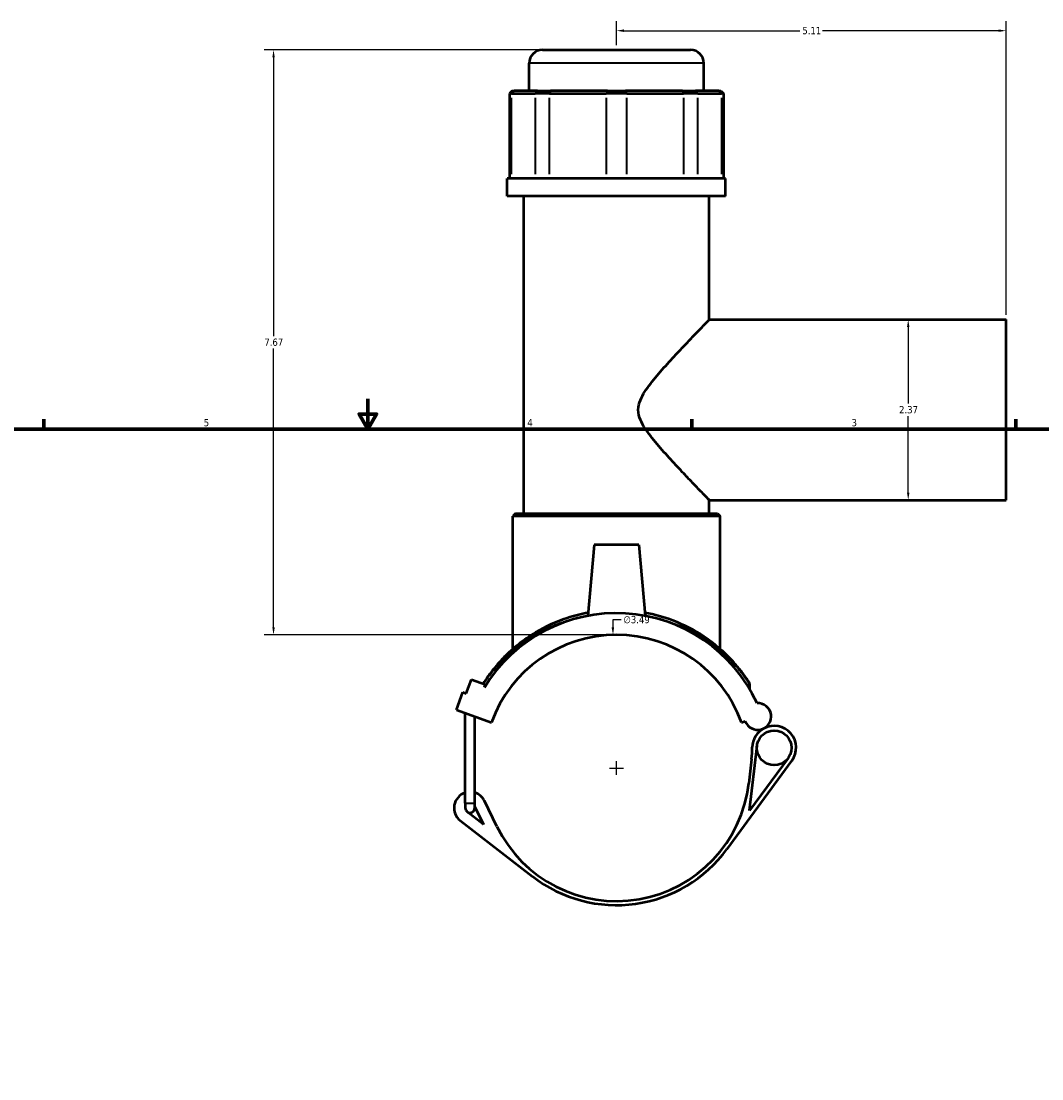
# Model space of a CAD drawing. Header units: inches. Extents: x -0.9 to 54.1, y -1.4 to 53.8.
# Tile 3 of 7: x 12.5 to 25.8, y 12.5 to 26.4. Entities that reach past the tile are written whole.
import ezdxf

# ---------------------------------------------------------------- set-up
doc = ezdxf.new("R2010")
doc.units = ezdxf.units.IN
doc.header["$MEASUREMENT"] = 0
for name, color, linetype, lineweight in [('Border (ANSI)', 7, 'Continuous', 70), ('Dimension (ANSI)', 7, 'Continuous', 25), ('Visible (ANSI)', 7, 'Continuous', 50), ('Visible Narrow (ANSI)', 7, 'Continuous', 35)]:
    doc.layers.add(name, color=color, linetype=linetype, lineweight=lineweight)
doc.styles.add('Note Text (ANSI)', font='tahoma.ttf')
doc.dimstyles.new('Default (ANSI)', dxfattribs={"dimtxt": 0.094488, "dimasz": 0.098425, "dimexe": 0.125, "dimexo": 0.0625, "dimgap": 0.031496, "dimtad": 0, "dimtih": 1, "dimtoh": 1, "dimrnd": 1e-08, "dimzin": 4, "dimdsep": 46, "dimtxsty": 'Note Text (ANSI)', "dimcen": 0.09, "dimdle": 0.393701, "dimclrd": 256, "dimclre": 256, "dimclrt": 5, "dimadec": 0, "dimazin": 1, "dimtfac": 1, "dimtofl": 0, "dimtmove": 0, "dimatfit": 3, "dimfxl": 1, "dimtolj": 1, "dimtzin": 4, "dimlwd": -1, "dimlwe": -1, "dimarcsym": 0})

# ---------------------------------------------------------------- blocks, each defined once
blk = doc.blocks.new('Borders Default Border')
at = {"layer": 'Border (ANSI)'}
for p, q in [((12.75, 21), (12.75, 21.134)), ((21.25, 21), (21.25, 21.134)), ((25.5, 21), (25.5, 21.134))]:
    blk.add_line(p, q, dxfattribs=at)
at = {"layer": 'Border (ANSI)', "flags": 128}
for points in [[(17, 21.4), (17, 21), (16.885, 21.2), (17.115, 21.2), (17, 21)], [(0.5, 1), (0.5, 21), (33.5, 21), (33.5, 1), (0.5, 1)]]:
    blk.add_lwpolyline(points, dxfattribs=at)
at = {"layer": 'Border (ANSI)', "color": 5, "true_color": 0x0000ff, "char_height": 0.0945, "attachment_point": 7, "style": 'Note Text (ANSI)'}
for s, insert in [('5', (14.847, 21.038)), ('4', (19.092, 21.04)), ('3', (23.346, 21.038))]:
    blk.add_mtext(s, dxfattribs=dict(at, insert=insert))
blk = doc.blocks.new('*D7')
at = {"layer": 'Defpoints', "color": 0, "transparency": 16777216}
for p in [(20.217, 18.304), (20.307, 14.813)]:
    blk.add_point(p, dxfattribs=at)
at = {"layer": 'Dimension (ANSI)', "transparency": 16777216}
for p, q in [((20.322, 18.501), (20.212, 18.501)), ((20.212, 18.501), (20.215, 18.403)), ((20.262, 16.469), (20.262, 16.649)), ((20.172, 16.559), (20.352, 16.559))]:
    blk.add_line(p, q, dxfattribs=at)
blk.add_solid([(20.231, 18.403), (20.198, 18.402), (20.217, 18.304)], dxfattribs=at)
at = {"layer": 'Dimension (ANSI)', "color": 5, "transparency": 16777216, "insert": (20.353, 18.552), "char_height": 0.0945, "attachment_point": 1, "style": 'Note Text (ANSI)'}
blk.add_mtext('\\A1;∅3.49', dxfattribs=at)
blk = doc.blocks.new('*D8')
at = {"layer": 'Defpoints', "color": 0, "transparency": 16777216}
for p in [(25.372, 26.226), (20.262, 25.975), (25.372, 22.438)]:
    blk.add_point(p, dxfattribs=at)
at = {"layer": 'Dimension (ANSI)', "transparency": 16777216}
for p, q in [((20.262, 26.037), (20.262, 26.351)), ((25.372, 22.5), (25.372, 26.351)), ((20.36, 26.226), (22.669, 26.226)), ((25.274, 26.226), (22.965, 26.226))]:
    blk.add_line(p, q, dxfattribs=at)
for points in [[(20.36, 26.243), (20.36, 26.21), (20.262, 26.226)], [(25.274, 26.243), (25.274, 26.21), (25.372, 26.226)]]:
    blk.add_solid(points, dxfattribs=at)
at = {"layer": 'Dimension (ANSI)', "color": 5, "transparency": 16777216, "insert": (22.7, 26.275), "char_height": 0.0945, "attachment_point": 1, "style": 'Note Text (ANSI)'}
blk.add_mtext('\\A1;5.11', dxfattribs=at)
blk = doc.blocks.new('*D9')
at = {"layer": 'Defpoints', "color": 0, "transparency": 16777216}
for p in [(24.089, 22.438), (24.089, 20.072), (24.089, 20.072)]:
    blk.add_point(p, dxfattribs=at)
at = {"layer": 'Dimension (ANSI)', "transparency": 16777216}
for p, q in [((24.089, 22.34), (24.089, 21.336)), ((24.089, 20.17), (24.089, 21.174))]:
    blk.add_line(p, q, dxfattribs=at)
for points in [[(24.073, 22.34), (24.105, 22.34), (24.089, 22.438)], [(24.073, 20.17), (24.105, 20.17), (24.089, 20.072)]]:
    blk.add_solid(points, dxfattribs=at)
at = {"layer": 'Dimension (ANSI)', "color": 5, "transparency": 16777216, "insert": (23.969, 21.304), "char_height": 0.0945, "attachment_point": 1, "style": 'Note Text (ANSI)'}
blk.add_mtext('\\A1;2.37', dxfattribs=at)
blk = doc.blocks.new('*D11')
at = {"layer": 'Defpoints', "color": 0, "transparency": 16777216}
for p in [(15.763, 25.975), (19.291, 25.975), (20.262, 18.305)]:
    blk.add_point(p, dxfattribs=at)
at = {"layer": 'Dimension (ANSI)', "transparency": 16777216}
for p, q in [((19.229, 25.975), (15.638, 25.975)), ((15.763, 25.876), (15.763, 22.22)), ((15.763, 18.403), (15.763, 22.059)), ((20.2, 18.305), (15.638, 18.305))]:
    blk.add_line(p, q, dxfattribs=at)
for points in [[(15.747, 25.876), (15.779, 25.876), (15.763, 25.975)], [(15.747, 18.403), (15.779, 18.403), (15.763, 18.305)]]:
    blk.add_solid(points, dxfattribs=at)
at = {"layer": 'Dimension (ANSI)', "color": 5, "transparency": 16777216, "insert": (15.642, 22.189), "char_height": 0.0945, "attachment_point": 1, "style": 'Note Text (ANSI)'}
blk.add_mtext('\\A1;7.67', dxfattribs=at)

msp = doc.modelspace()

# ---------------------------------------------------------------- linework, layer by layer
at = {"layer": 'Visible (ANSI)'}
for p, q in [((19.291, 25.975), (21.233, 25.975)), ((19.117, 25.438), (19.117, 25.8)), ((21.407, 25.438), (21.407, 25.8)), ((18.894, 25.438), (18.859, 25.403)), ((18.886, 25.403), (18.859, 25.403)), ((18.859, 25.403), (18.859, 24.287)), ((18.886, 25.403), (19.194, 25.403)), ((18.894, 25.438), (18.918, 25.438)), ((19.227, 25.438), (18.918, 25.438)), ((19.383, 25.403), (19.194, 25.403)), ((19.227, 25.438), (19.397, 25.438)), ((19.383, 25.403), (20.128, 25.403)), ((20.142, 25.438), (19.397, 25.438)), ((20.396, 25.403), (20.128, 25.403)), ((20.142, 25.438), (20.382, 25.438)), ((21.127, 25.438), (20.382, 25.438)), ((20.396, 25.403), (21.141, 25.403)), ((21.127, 25.438), (21.298, 25.438)), ((21.33, 25.403), (21.141, 25.403)), ((21.606, 25.438), (21.298, 25.438)), ((21.33, 25.403), (21.638, 25.403)), ((21.606, 25.438), (21.63, 25.438)), ((21.63, 25.438), (21.665, 25.403)), ((21.665, 25.403), (21.638, 25.403)), ((21.665, 25.403), (21.665, 24.287)), ((21.694, 24.287), (18.83, 24.287)), ((18.83, 24.057), (18.83, 24.287)), ((21.694, 24.057), (21.694, 24.287)), ((21.694, 24.057), (18.83, 24.057)), ((19.045, 19.895), (19.045, 24.057)), ((21.479, 22.438), (21.479, 24.057)), ((21.479, 22.438), (25.372, 22.438)), ((25.372, 20.072), (25.372, 22.438)), ((21.479, 20.072), (25.372, 20.072)), ((21.479, 19.895), (21.479, 20.072)), ((18.937, 19.895), (18.902, 19.86)), ((21.622, 19.86), (18.902, 19.86)), ((18.902, 18.119), (18.902, 19.86)), ((18.937, 19.895), (21.587, 19.895)), ((21.587, 19.895), (21.622, 19.86)), ((21.622, 18.119), (21.622, 19.86)), ((19.967, 19.486), (19.885, 18.554)), ((20.557, 19.486), (19.967, 19.486)), ((20.557, 19.486), (20.639, 18.554)), ((18.291, 17.536), (18.358, 17.72)), ((18.358, 17.72), (18.542, 17.653)), ((18.542, 17.653), (18.528, 17.616)), ((22.008, 17.661), (22.008, 17.595)), ((18.162, 17.323), (18.245, 17.553)), ((18.245, 17.553), (18.291, 17.536)), ((18.162, 17.323), (18.621, 17.156)), ((18.279, 16.098), (18.279, 17.281)), ((18.404, 16.098), (18.404, 17.235)), ((21.903, 17.156), (21.952, 17.174)), ((22.008, 16.001), (22.106, 16.85)), ((21.712, 15.494), (22.563, 16.654)), ((22.033, 16.673), (21.997, 16.36)), ((22.514, 16.69), (22.008, 16.001)), ((18.279, 16.098), (18.279, 16.035)), ((18.404, 16.035), (18.404, 16.098)), ((18.693, 15.792), (18.53, 16.127)), ((18.516, 15.82), (18.303, 15.985)), ((18.404, 16.05), (18.516, 15.82)), ((18.213, 15.869), (19.162, 15.136))]:
    msp.add_line(p, q, dxfattribs=at)
msp.add_circle((22.331, 16.824), 0.227, dxfattribs=at)
for centre, radius, start, end in [((19.291, 25.8), 0.175, 90, 180), ((21.233, 25.8), 0.175, 0, 90), ((20.262, 16.559), 2.03, 24.7232, 148.6351), ((20.262, 16.559), 1.746, 20, 160), ((18.551, 17.661), 0.0349, 147.2214, 176.8961), ((21.973, 17.661), 0.0349, 0, 32.7786), ((22.116, 17.234), 0.175, 200, 93.2311), ((22.331, 16.824), 0.288, 117.7333, 178.6547), ((22.331, 16.824), 0.288, 323.711, 117.7333), ((20.298, 16.872), 1.746, 353.4514, 358.6547), ((18.341, 16.035), 0.21, 107.4576, 232.3039), ((18.341, 16.035), 0.21, 26.0497, 72.5424), ((20.262, 16.559), 1.746, 206.0497, 353.4514), ((18.341, 16.035), 0.0629, 180, 232.3039), ((18.341, 16.035), 0.0629, 232.3039, 0), ((20.262, 16.559), 1.798, 232.3039, 323.711)]:
    msp.add_arc(centre, radius, start, end, dxfattribs=at)
for points, knots in [([(21.479, 20.072), (21.479, 20.072), (21.471, 20.08), (21.438, 20.114), (21.414, 20.138), (21.354, 20.201), (21.317, 20.239), (21.235, 20.324), (21.191, 20.371), (21.092, 20.475), (21.034, 20.537), (20.915, 20.667), (20.854, 20.735), (20.766, 20.839), (20.738, 20.874), (20.684, 20.944), (20.658, 20.979), (20.612, 21.051), (20.591, 21.087), (20.559, 21.165), (20.547, 21.207), (20.547, 21.303), (20.559, 21.344), (20.591, 21.422), (20.612, 21.459), (20.658, 21.531), (20.684, 21.566), (20.738, 21.636), (20.766, 21.671), (20.854, 21.774), (20.915, 21.843), (21.034, 21.973), (21.092, 22.035), (21.191, 22.139), (21.235, 22.186), (21.317, 22.27), (21.354, 22.308), (21.414, 22.371), (21.438, 22.396), (21.471, 22.429), (21.479, 22.438), (21.479, 22.438)], [5.402328, 5.402328, 5.402328, 5.402328, 6.019856, 6.019856, 6.637384, 6.637384, 7.254911, 7.254911, 7.872439, 7.872439, 8.605493, 8.605493, 9.338548, 9.338548, 9.705075, 9.705075, 10.071602, 10.071602, 10.438129, 10.438129, 10.804656, 10.804656, 11.171184, 11.171184, 11.537711, 11.537711, 11.904238, 11.904238, 12.270765, 12.270765, 13.00382, 13.00382, 13.736874, 13.736874, 14.354402, 14.354402, 14.971929, 14.971929, 15.589457, 15.589457, 16.206985, 16.206985, 16.206985, 16.206985]), ([(19.889, 18.595), (19.795, 18.578), (19.703, 18.554), (19.463, 18.475), (19.324, 18.41), (19.118, 18.287), (19.043, 18.234), (18.906, 18.125), (18.845, 18.069), (18.739, 17.963), (18.695, 17.912), (18.602, 17.798), (18.561, 17.739), (18.528, 17.689), (18.522, 17.68), (18.522, 17.68)], [22.733521, 22.733521, 22.733521, 22.733521, 23.462516, 23.462516, 24.744737, 24.744737, 25.60295, 25.60295, 26.461159, 26.461159, 27.271063, 27.271063, 28.442528, 28.442528, 29.060055, 29.060055, 29.060055, 29.060055]), ([(22.003, 17.68), (22.003, 17.68), (21.995, 17.691), (21.964, 17.738), (21.938, 17.775), (21.877, 17.855), (21.844, 17.896), (21.748, 18.003), (21.678, 18.072), (21.54, 18.189), (21.477, 18.237), (21.289, 18.362), (21.152, 18.435), (20.886, 18.536), (20.763, 18.571), (20.635, 18.595)], [14.530021, 14.530021, 14.530021, 14.530021, 15.219774, 15.219774, 16.036584, 16.036584, 16.7207, 16.7207, 17.78154, 17.78154, 18.542435, 18.542435, 19.862967, 19.862967, 20.856418, 20.856418, 20.856418, 20.856418])]:
    msp.add_open_spline(points, degree=3, knots=knots, dxfattribs=at)
at = {"layer": 'Visible Narrow (ANSI)'}
for p, q in [((21.393, 25.8), (19.131, 25.8)), ((18.916, 25.436), (18.887, 25.405)), ((19.225, 25.436), (19.196, 25.405)), ((19.396, 25.436), (19.384, 25.405)), ((20.141, 25.436), (20.129, 25.405)), ((20.383, 25.436), (20.395, 25.405)), ((21.128, 25.436), (21.14, 25.405)), ((21.299, 25.436), (21.328, 25.405)), ((21.608, 25.436), (21.637, 25.405)), ((18.886, 24.343), (18.886, 25.347)), ((19.194, 25.347), (19.194, 24.343)), ((19.383, 24.343), (19.383, 25.347)), ((20.128, 25.347), (20.128, 24.343)), ((20.396, 24.343), (20.396, 25.347)), ((21.141, 25.347), (21.141, 24.343)), ((21.33, 24.343), (21.33, 25.347)), ((21.638, 25.347), (21.638, 24.343)), ((18.279, 16.098), (18.403, 16.098))]:
    msp.add_line(p, q, dxfattribs=at)
msp.add_arc((21.973, 17.661), 0.0349, 1.6389, 31.1397, dxfattribs=at)
for points, knots in [([(18.517, 17.662), (18.519, 17.665), (18.525, 17.674), (18.555, 17.719), (18.596, 17.777), (18.689, 17.889), (18.734, 17.939), (18.84, 18.044), (18.902, 18.099), (19.039, 18.206), (19.114, 18.258), (19.321, 18.379), (19.461, 18.443), (19.701, 18.52), (19.792, 18.543), (19.886, 18.56)], [-28.912811, -28.912811, -28.912811, -28.912811, -28.442528, -28.442528, -27.271063, -27.271063, -26.461159, -26.461159, -25.60295, -25.60295, -24.744737, -24.744737, -23.462516, -23.462516, -22.738261, -22.738261, -22.738261, -22.738261]), ([(20.638, 18.56), (20.766, 18.537), (20.889, 18.503), (21.155, 18.403), (21.292, 18.332), (21.481, 18.209), (21.544, 18.161), (21.683, 18.047), (21.752, 17.979), (21.849, 17.873), (21.882, 17.833), (21.943, 17.755), (21.969, 17.718), (22.001, 17.672), (22.008, 17.661), (22.008, 17.661)], [-20.851678, -20.851678, -20.851678, -20.851678, -19.862967, -19.862967, -18.542435, -18.542435, -17.78154, -17.78154, -16.7207, -16.7207, -16.036584, -16.036584, -15.219774, -15.219774, -14.530021, -14.530021, -14.530021, -14.530021])]:
    msp.add_open_spline(points, degree=3, knots=knots, dxfattribs=at)

# ---------------------------------------------------------------- block references
msp.add_blockref('Borders Default Border', (0, 0))

# ---------------------------------------------------------------- dimensions: what is measured, and where the dimension line sits
at = {"layer": 'Dimension (ANSI)'}
for base, p1, p2, angle, override, picture, middle in [((25.372, 26.226), (20.262, 25.975), (25.372, 22.438), 180, {"dimgap": 0.031496, "dimtih": 0, "dimtoh": 0, "dimdec": 2, "dimtol": 0, "dimlim": 0, "dimtp": 0, "dimtm": 0, "dimtdec": 2, "dimatfit": 1}, '*D8', (22.817, 26.226)), ((15.763, 25.975), (20.262, 18.305), (19.291, 25.975), 90, {"dimgap": 0.031496, "dimdec": 2, "dimtol": 0, "dimlim": 0, "dimtp": 0, "dimtm": 0, "dimtdec": 2, "dimatfit": 1}, '*D11', (15.763, 22.14)), ((24.089, 20.072), (24.089, 22.438), (24.089, 20.072), 270, {"dimgap": 0.031496, "dimdec": 2, "dimse1": 1, "dimse2": 1, "dimtol": 0, "dimlim": 0, "dimtp": 0, "dimtm": 0, "dimtdec": 2, "dimatfit": 1}, '*D9', (24.089, 21.255))]:
    dim = msp.add_linear_dim(base=base, p1=p1, p2=p2, angle=angle, dimstyle='Default (ANSI)', override=override, dxfattribs=at)
    dim.commit()
    dim.dimension.update_dxf_attribs({"geometry": picture, "text_midpoint": middle, "dimtype": 160})
dim = msp.add_diameter_dim_2p(p1=(20.307, 14.813), p2=(20.217, 18.304), dimstyle='Default (ANSI)', override={"dimgap": 0.031496, "dimdec": 2, "dimlfac": 1, "dimtol": 0, "dimlim": 0, "dimtp": 0, "dimtm": 0, "dimtdec": 2}, dxfattribs=at)
dim.commit()
dim.dimension.update_dxf_attribs({"geometry": '*D7', "text_midpoint": (20.525, 18.501), "dimtype": 163})

doc.saveas('drawing.dxf')
